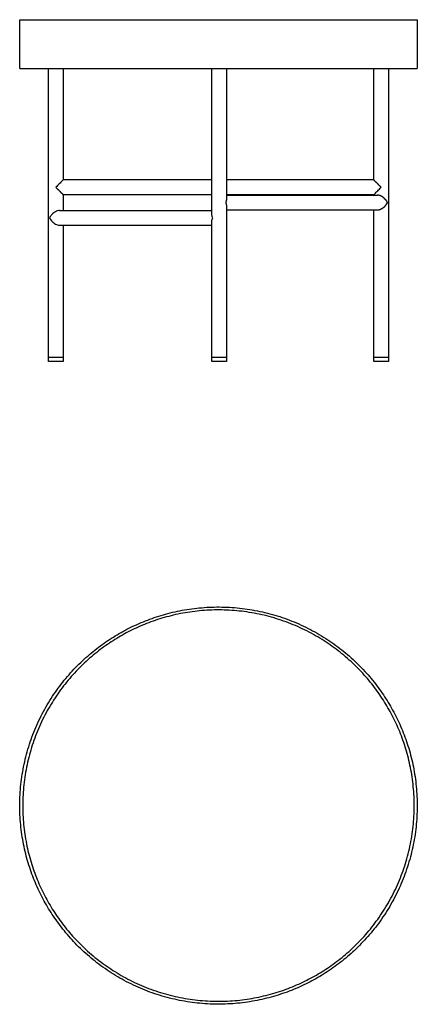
# Model space of a CAD drawing. Header units: millimetres. Extents: x 0 to 1063, y 0 to 1006.
# Tile 2 of 2: x 657 to 1063, y 0 to 1006. Entities that reach past the tile are written whole.
import ezdxf

# ---------------------------------------------------------------- set-up
doc = ezdxf.new("R2010")
doc.units = ezdxf.units.MM
doc.header["$MEASUREMENT"] = 0
doc.layers.add('Make2D$visible$lines', color=7, linetype='Continuous', true_color=0x000000)

msp = doc.modelspace()

# ---------------------------------------------------------------- linework, layer by layer
at = {"layer": 'Make2D$visible$lines'}
for points, degree in [([(656.9, 956.2), (656.9, 981.2), (656.9, 1006.2)], 2), ([(1062.9, 1006.2), (1062.9, 981.2), (1062.9, 956.2)], 2), ([(686.2, 660.9), (686.2, 808.6), (686.2, 956.2)], 2), ([(701.2, 956.2), (701.2, 899.3), (701.2, 842.4)], 2), ([(853.1, 807.5), (853.1, 881.9), (853.1, 956.2)], 2), ([(868.1, 956.2), (868.1, 889.7), (868.1, 823.1)], 2), ([(1018.6, 842.4), (1018.6, 899.3), (1018.6, 956.2)], 2), ([(1033.6, 956.2), (1033.6, 808.6), (1033.6, 660.9)], 2), ([(853.1, 842.4), (777.2, 842.4), (701.2, 842.4)], 2), ([(1018.6, 842.4), (943.4, 842.4), (868.1, 842.4)], 2), ([(1026.1, 834.9), (1022.4, 838.7), (1018.6, 842.4)], 2), ([(693.7, 834.9), (697.5, 831.2), (701.2, 827.4)], 2), ([(853.1, 827.4), (777.2, 827.4), (701.2, 827.4)], 2), ([(701.2, 827.4), (701.2, 819.3), (701.2, 811.2)], 2), ([(1018.6, 827.4), (943.4, 827.4), (868.1, 827.4)], 2), ([(868.1, 826.9), (945.2, 826.9), (1022.4, 826.9)], 2), ([(1018.6, 826.9), (1018.6, 827.2), (1018.6, 827.4)], 2), ([(868.1, 823.1), (868.1, 823), (868.1, 823), (868.1, 822.9)], 3), ([(868.1, 815.8), (868.1, 815.7), (868.1, 815.7), (868.1, 815.6)], 3), ([(868.1, 815.6), (868.1, 738.3), (868.1, 660.9)], 2), ([(1032.8, 819), (1032.8, 819.4), (1032.8, 819.7)], 2), ([(697.5, 811.2), (775.3, 811.2), (853.1, 811.2)], 2), ([(868.1, 811.9), (945.2, 811.9), (1022.4, 811.9)], 2), ([(1018.6, 660.9), (1018.6, 736.4), (1018.6, 811.9)], 2), ([(687.2, 803.7), (687.2, 803.8), (687.2, 803.8)], 2), ([(687.2, 803.6), (687.2, 803.7), (687.2, 803.7)], 2), ([(697.5, 796.2), (775.3, 796.2), (853.1, 796.2)], 2), ([(701.2, 796.2), (701.2, 728.6), (701.2, 660.9)], 2), ([(853.1, 660.9), (853.1, 730.4), (853.1, 799.9)], 2), ([(686.2, 656.9), (686.2, 658.9), (686.2, 660.9)], 2), ([(686.3, 660.9), (686.3, 660.9), (686.2, 660.9)], 2), ([(686.3, 660.9), (686.3, 660.9), (686.3, 660.9)], 2), ([(686.4, 660.9), (686.3, 660.9), (686.3, 660.9)], 2), ([(686.3, 660.9), (686.3, 660.9), (686.3, 660.9)], 2), ([(687.2, 660.9), (686.8, 660.9), (686.4, 660.9)], 2), ([(686.4, 660.9), (686.4, 660.9), (686.4, 660.9)], 2), ([(687.6, 660.9), (687.4, 660.9), (687.2, 660.9)], 2), ([(688.3, 660.9), (688, 660.9), (687.6, 660.9)], 2), ([(688.5, 660.9), (688.4, 660.9), (688.3, 660.9)], 2), ([(688.6, 660.9), (688.5, 660.9), (688.5, 660.9)], 2), ([(693.7, 660.9), (691.1, 660.9), (688.6, 660.9)], 2), ([(698.9, 660.9), (696.3, 660.9), (693.7, 660.9)], 2), ([(699.1, 660.9), (699, 660.9), (698.9, 660.9)], 2), ([(698.9, 660.9), (698.9, 660.9), (698.9, 660.9)], 2), ([(699.9, 660.9), (699.5, 660.9), (699.1, 660.9)], 2), ([(700.2, 660.9), (700, 660.9), (699.9, 660.9)], 2), ([(701.1, 660.9), (700.6, 660.9), (700.2, 660.9)], 2), ([(701.1, 660.9), (701.1, 660.9), (701.1, 660.9)], 2), ([(701.1, 660.9), (701.1, 660.9), (701.1, 660.9)], 2), ([(701.1, 660.9), (701.1, 660.9), (701.1, 660.9)], 2), ([(701.2, 660.9), (701.1, 660.9), (701.1, 660.9)], 2), ([(701.2, 660.9), (701.2, 658.9), (701.2, 656.9)], 2), ([(701.2, 660.9), (701.2, 660.9), (701.2, 660.9)], 2), ([(853.1, 656.9), (853.1, 658.9), (853.1, 660.9)], 2), ([(853.2, 660.9), (853.1, 660.9), (853.1, 660.9)], 2), ([(853.2, 660.9), (853.2, 660.9), (853.2, 660.9)], 2), ([(853.2, 660.9), (853.2, 660.9), (853.2, 660.9)], 2), ([(853.4, 660.9), (853.3, 660.9), (853.2, 660.9)], 2), ([(853.4, 660.9), (853.4, 660.9), (853.4, 660.9)], 2), ([(853.5, 660.9), (853.4, 660.9), (853.4, 660.9)], 2), ([(853.5, 660.9), (853.5, 660.9), (853.5, 660.9)], 2), ([(853.6, 660.9), (853.5, 660.9), (853.5, 660.9)], 2), ([(853.6, 660.9), (853.6, 660.9), (853.6, 660.9)], 2), ([(853.7, 660.9), (853.7, 660.9), (853.6, 660.9)], 2), ([(853.8, 660.9), (853.7, 660.9), (853.7, 660.9)], 2), ([(853.9, 660.9), (853.8, 660.9), (853.8, 660.9)], 2), ([(853.9, 660.9), (853.9, 660.9), (853.9, 660.9)], 2), ([(854, 660.9), (854, 660.9), (853.9, 660.9)], 2), ([(854.1, 660.9), (854.1, 660.9), (854, 660.9)], 2), ([(854.9, 660.9), (854.5, 660.9), (854.1, 660.9)], 2), ([(855, 660.9), (854.9, 660.9), (854.9, 660.9)], 2), ([(855.2, 660.9), (855.1, 660.9), (855, 660.9)], 2), ([(855.2, 660.9), (855.2, 660.9), (855.2, 660.9)], 2), ([(855.5, 660.9), (855.3, 660.9), (855.2, 660.9)], 2), ([(856, 660.9), (855.8, 660.9), (855.5, 660.9)], 2), ([(856.3, 660.9), (856.2, 660.9), (856, 660.9)], 2), ([(856.4, 660.9), (856.3, 660.9), (856.3, 660.9)], 2), ([(856.6, 660.9), (856.5, 660.9), (856.4, 660.9)], 2), ([(856.9, 660.9), (856.7, 660.9), (856.6, 660.9)], 2), ([(857, 660.9), (856.9, 660.9), (856.9, 660.9)], 2), ([(857.2, 660.9), (857.1, 660.9), (857, 660.9)], 2), ([(857.5, 660.9), (857.3, 660.9), (857.2, 660.9)], 2), ([(857.2, 660.9), (857.2, 660.9), (857.2, 660.9)], 2), ([(857.6, 660.9), (857.5, 660.9), (857.5, 660.9)], 2), ([(857.8, 660.9), (857.7, 660.9), (857.6, 660.9)], 2), ([(857.9, 660.9), (857.9, 660.9), (857.8, 660.9)], 2), ([(858.1, 660.9), (858, 660.9), (857.9, 660.9)], 2), ([(858.3, 660.9), (858.2, 660.9), (858.1, 660.9)], 2), ([(858.4, 660.9), (858.4, 660.9), (858.3, 660.9)], 2), ([(858.7, 660.9), (858.6, 660.9), (858.4, 660.9)], 2), ([(859.1, 660.9), (858.9, 660.9), (858.7, 660.9)], 2), ([(859.5, 660.9), (859.3, 660.9), (859.1, 660.9)], 2), ([(859.8, 660.9), (859.7, 660.9), (859.5, 660.9)], 2), ([(859.9, 660.9), (859.8, 660.9), (859.8, 660.9)], 2), ([(860.2, 660.9), (860, 660.9), (859.9, 660.9)], 2), ([(860.3, 660.9), (860.2, 660.9), (860.2, 660.9)], 2), ([(860.6, 660.9), (860.4, 660.9), (860.3, 660.9)], 2), ([(861, 660.9), (860.8, 660.9), (860.6, 660.9)], 2), ([(860.6, 660.9), (860.6, 660.9), (860.6, 660.9)], 2), ([(861.3, 660.9), (861.2, 660.9), (861, 660.9)], 2), ([(861, 660.9), (861, 660.9), (861, 660.9)], 2), ([(861.4, 660.9), (861.4, 660.9), (861.3, 660.9)], 2), ([(861.5, 660.9), (861.4, 660.9), (861.4, 660.9)], 2), ([(862.2, 660.9), (861.8, 660.9), (861.5, 660.9)], 2), ([(862.2, 660.9), (862.2, 660.9), (862.2, 660.9)], 2), ([(862.4, 660.9), (862.3, 660.9), (862.2, 660.9)], 2), ([(862.5, 660.9), (862.5, 660.9), (862.4, 660.9)], 2), ([(862.9, 660.9), (862.7, 660.9), (862.5, 660.9)], 2), ([(862.9, 660.9), (862.9, 660.9), (862.9, 660.9)], 2), ([(863.2, 660.9), (863.1, 660.9), (862.9, 660.9)], 2), ([(863.3, 660.9), (863.2, 660.9), (863.2, 660.9)], 2), ([(863.6, 660.9), (863.4, 660.9), (863.3, 660.9)], 2), ([(863.6, 660.9), (863.6, 660.9), (863.6, 660.9)], 2), ([(863.9, 660.9), (863.8, 660.9), (863.6, 660.9)], 2), ([(864, 660.9), (863.9, 660.9), (863.9, 660.9)], 2), ([(864.2, 660.9), (864.1, 660.9), (864, 660.9)], 2), ([(864.3, 660.9), (864.3, 660.9), (864.2, 660.9)], 2), ([(864.9, 660.9), (864.6, 660.9), (864.3, 660.9)], 2), ([(864.9, 660.9), (864.9, 660.9), (864.9, 660.9)], 2), ([(865, 660.9), (864.9, 660.9), (864.9, 660.9)], 2), ([(865.6, 660.9), (865.3, 660.9), (865, 660.9)], 2), ([(865.8, 660.9), (865.7, 660.9), (865.6, 660.9)], 2), ([(865.8, 660.9), (865.8, 660.9), (865.8, 660.9)], 2), ([(866.1, 660.9), (865.9, 660.9), (865.8, 660.9)], 2), ([(866.1, 660.9), (866.1, 660.9), (866.1, 660.9)], 2), ([(866.5, 660.9), (866.3, 660.9), (866.1, 660.9)], 2), ([(866.6, 660.9), (866.5, 660.9), (866.5, 660.9)], 2), ([(866.7, 660.9), (866.7, 660.9), (866.6, 660.9)], 2), ([(866.8, 660.9), (866.8, 660.9), (866.7, 660.9)], 2), ([(866.9, 660.9), (866.9, 660.9), (866.8, 660.9)], 2), ([(867.1, 660.9), (867, 660.9), (866.9, 660.9)], 2), ([(867.3, 660.9), (867.2, 660.9), (867.1, 660.9)], 2), ([(867.1, 660.9), (867.1, 660.9), (867.1, 660.9)], 2), ([(867.4, 660.9), (867.4, 660.9), (867.3, 660.9)], 2), ([(867.3, 660.9), (867.3, 660.9), (867.3, 660.9)], 2), ([(867.5, 660.9), (867.4, 660.9), (867.4, 660.9)], 2), ([(867.6, 660.9), (867.5, 660.9), (867.5, 660.9)], 2), ([(867.7, 660.9), (867.6, 660.9), (867.6, 660.9)], 2), ([(867.6, 660.9), (867.6, 660.9), (867.6, 660.9)], 2), ([(867.8, 660.9), (867.8, 660.9), (867.7, 660.9)], 2), ([(867.7, 660.9), (867.7, 660.9), (867.7, 660.9)], 2), ([(867.9, 660.9), (867.8, 660.9), (867.8, 660.9)], 2), ([(867.9, 660.9), (867.9, 660.9), (867.9, 660.9)], 2), ([(868, 660.9), (867.9, 660.9), (867.9, 660.9)], 2), ([(868, 660.9), (868, 660.9), (868, 660.9)], 2), ([(868.1, 660.9), (868.1, 660.9), (868, 660.9)], 2), ([(868.1, 660.9), (868.1, 658.9), (868.1, 656.9)], 2), ([(868.1, 660.9), (868.1, 660.9), (868.1, 660.9)], 2), ([(1018.6, 656.9), (1018.6, 658.9), (1018.6, 660.9)], 2), ([(1018.7, 660.9), (1018.7, 660.9), (1018.6, 660.9)], 2), ([(1018.7, 660.9), (1018.7, 660.9), (1018.7, 660.9)], 2), ([(1018.8, 660.9), (1018.7, 660.9), (1018.7, 660.9)], 2), ([(1018.7, 660.9), (1018.7, 660.9), (1018.7, 660.9)], 2), ([(1019.6, 660.9), (1019.2, 660.9), (1018.8, 660.9)], 2), ([(1018.8, 660.9), (1018.8, 660.9), (1018.8, 660.9)], 2), ([(1020, 660.9), (1019.8, 660.9), (1019.6, 660.9)], 2), ([(1020.7, 660.9), (1020.4, 660.9), (1020, 660.9)], 2), ([(1020.9, 660.9), (1020.8, 660.9), (1020.7, 660.9)], 2), ([(1021, 660.9), (1020.9, 660.9), (1020.9, 660.9)], 2), ([(1026.1, 660.9), (1023.5, 660.9), (1021, 660.9)], 2), ([(1031.3, 660.9), (1028.7, 660.9), (1026.1, 660.9)], 2), ([(1031.5, 660.9), (1031.4, 660.9), (1031.3, 660.9)], 2), ([(1031.3, 660.9), (1031.3, 660.9), (1031.3, 660.9)], 2), ([(1032.3, 660.9), (1031.9, 660.9), (1031.5, 660.9)], 2), ([(1032.6, 660.9), (1032.4, 660.9), (1032.3, 660.9)], 2), ([(1033.5, 660.9), (1033, 660.9), (1032.6, 660.9)], 2), ([(1033.5, 660.9), (1033.5, 660.9), (1033.5, 660.9)], 2), ([(1033.5, 660.9), (1033.5, 660.9), (1033.5, 660.9)], 2), ([(1033.5, 660.9), (1033.5, 660.9), (1033.5, 660.9)], 2), ([(1033.6, 660.9), (1033.5, 660.9), (1033.5, 660.9)], 2), ([(1033.6, 660.9), (1033.6, 658.9), (1033.6, 656.9)], 2), ([(1033.6, 660.9), (1033.6, 660.9), (1033.6, 660.9)], 2)]:
    msp.add_open_spline(points, degree=degree, dxfattribs=at)
for points, weights, degree, knots in [([(656.9, 1006.2), (656.7, 1006.2), (684.1, 1006.2), (785.6, 1006.2), (961.4, 1006.2), (1062.4, 1006.2), (1062.9, 1006.2)], [0.867854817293, 0.899317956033, 1, 0.707106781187, 1, 0.807788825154, 0.867854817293], 2, [520.326283, 520.326283, 520.326283, 628.318531, 628.318531, 942.477796, 942.477796, 1148.644814, 1148.644814, 1148.644814]), ([(656.9, 956.2), (656.7, 956.2), (684.1, 956.2), (785.6, 956.2), (961.4, 956.2), (1062.4, 956.2), (1062.9, 956.2)], [0.867854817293, 0.899317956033, 1, 0.707106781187, 1, 0.807788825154, 0.867854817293], 2, [520.326283, 520.326283, 520.326283, 628.318531, 628.318531, 942.477796, 942.477796, 1148.644814, 1148.644814, 1148.644814]), ([(1022.4, 811.9), (1023.7, 811.9), (1025.2, 812.3), (1027.8, 813.7), (1028.9, 814.6), (1029.9, 815.6), (1030, 815.7), (1030.3, 816), (1030.8, 816.6), (1031.4, 817.4), (1032, 818.2), (1032.3, 818.8), (1032.5, 819.1), (1032.5, 819.2), (1032.5, 819.3), (1032.6, 819.3), (1032.6, 819.4), (1032.6, 819.4), (1032.5, 819.5), (1032.5, 819.5), (1032.5, 819.6), (1032.3, 819.9), (1032, 820.5), (1031.2, 821.7), (1030.4, 822.6), (1029.9, 823.1), (1028.9, 824.1), (1027.8, 825), (1025.2, 826.4), (1023.7, 826.9), (1022.4, 826.9)], [1, 1, 1, 1, 1, 1, 1, 1, 1, 1, 1, 1, 1, 1, 0.989058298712, 0.989058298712, 1, 0.989183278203, 0.989183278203, 1, 1, 1, 1, 1, 1, 1, 1, 1, 1, 1, 1], 3, [14.859232, 14.859232, 14.859232, 14.859232, 19.421433, 19.421433, 23.867428, 23.867428, 23.867428, 24.46356, 25.050348, 26.248373, 27.42739, 27.974644, 28.363991, 28.363991, 28.363991, 28.528022, 28.528022, 28.528022, 28.692044, 28.692044, 28.692044, 29.081391, 29.628644, 30.807661, 33.188607, 33.188607, 33.188607, 37.634602, 37.634602, 42.196803, 42.196803, 42.196803, 42.196803]), ([(1032.8, 819.7), (1032.8, 819.6), (1032.8, 819.6), (1032.7, 819.5), (1032.7, 819.5), (1032.7, 819.4), (1032.7, 819.4), (1032.7, 819.3), (1032.7, 819.3), (1032.7, 819.2), (1032.8, 819.2), (1032.8, 819.1), (1032.8, 819)], [1, 1, 1, 1, 0.99090018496, 0.99090018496, 1, 0.990938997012, 0.990938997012, 1, 1, 1, 1], 3, [0, 0, 0, 0, 0.2102745, 0.2102745, 0.2102745, 0.3735217, 0.3735217, 0.3735217, 0.5367658, 0.5367658, 0.5367658, 0.7470403, 0.7470403, 0.7470403, 0.7470403]), ([(701.2, 656.9), (701.4, 656.9), (697.5, 656.9), (691, 656.9), (687.2, 656.9), (686.3, 656.9), (686.2, 656.9)], [0.874147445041, 0.798635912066, 1, 0.707106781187, 1, 0.908470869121, 0.874147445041], 2, [3.681554, 3.681554, 3.681554, 11.780972, 11.780972, 23.561945, 23.561945, 27.243499, 27.243499, 27.243499]), ([(868.1, 656.9), (868.3, 656.9), (864.4, 656.9), (857.9, 656.9), (854.1, 656.9), (853.2, 656.9), (853.1, 656.9)], [0.874147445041, 0.798635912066, 1, 0.707106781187, 1, 0.908470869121, 0.874147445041], 2, [3.681554, 3.681554, 3.681554, 11.780972, 11.780972, 23.561945, 23.561945, 27.243499, 27.243499, 27.243499]), ([(1033.6, 656.9), (1033.6, 656.9), (1032.6, 656.9), (1028.9, 656.9), (1022.4, 656.9), (1018.6, 656.9), (1018.6, 656.9)], [0.867854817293, 0.899317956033, 1, 0.707106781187, 1, 0.807788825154, 0.867854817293], 2, [19.512236, 19.512236, 19.512236, 23.561945, 23.561945, 35.342917, 35.342917, 43.074181, 43.074181, 43.074181]), ([(1035.7, 304.5), (934.2, 480.3), (758.4, 378.8), (582.6, 277.3), (684.1, 101.5), (785.6, -74.3), (961.4, 27.2), (1137.2, 128.7), (1035.7, 304.5)], [1, 0.707106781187, 1, 0.707106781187, 1, 0.707106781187, 1, 0.707106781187, 1], 2, [0, 0, 0, 318.871654, 318.871654, 637.743309, 637.743309, 956.614963, 956.614963, 1275.486617, 1275.486617, 1275.486617]), ([(1033.1, 303), (1133.1, 129.8), (959.9, 29.8), (786.7, -70.2), (686.7, 103), (586.7, 276.2), (759.9, 376.2), (933.1, 476.2), (1033.1, 303)], [1, 0.707106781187, 1, 0.707106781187, 1, 0.707106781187, 1, 0.707106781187, 1], 2, [0, 0, 0, 314.159265, 314.159265, 628.318531, 628.318531, 942.477796, 942.477796, 1256.637061, 1256.637061, 1256.637061])]:
    msp.add_rational_spline(points, weights, degree=degree, knots=knots, dxfattribs=at)
for points, knots in [([(701.2, 842.4), (701.2, 842.4), (700.8, 842.1), (700.2, 841.4), (699.8, 841.1), (699.4, 840.6), (698.4, 839.6), (697.8, 839), (696.1, 837.4), (694.9, 836.1), (693.7, 834.9)], [14.216725, 14.216725, 14.216725, 14.216725, 18.472533, 18.472533, 18.472533, 21.103672, 21.103672, 23.73301, 23.73301, 28.953842, 28.953842, 28.953842, 28.953842]), ([(1018.6, 827.4), (1018.6, 827.4), (1019, 827.8), (1019.6, 828.4), (1020, 828.8), (1020.5, 829.3), (1021.5, 830.3), (1022, 830.8), (1023.7, 832.5), (1024.9, 833.7), (1026.1, 834.9)], [14.216726, 14.216726, 14.216726, 14.216726, 18.472533, 18.472533, 18.472533, 21.103673, 21.103673, 23.73301, 23.73301, 28.953842, 28.953842, 28.953842, 28.953842]), ([(868.1, 822.9), (868.1, 822.8), (868.1, 822.6), (868, 822.1), (867.9, 821.5), (867.7, 820.9), (867.6, 820.3), (867.4, 820), (867.3, 819.6), (867.3, 819.5), (867.3, 819.4), (867.3, 819.3), (867.3, 819.2), (867.3, 819.1), (867.4, 818.8), (867.6, 818.4), (867.7, 817.9), (868, 817), (868.1, 816.3), (868.1, 815.8)], [0, 0, 0, 0, 0.3307, 0.66757, 1.448412, 2.263432, 2.591106, 3.213799, 3.406062, 3.683788, 3.683788, 3.683788, 3.809444, 3.955301, 4.140626, 4.776465, 5.104138, 5.919159, 7.367571, 7.367571, 7.367571, 7.367571]), ([(697.5, 811.2), (696.1, 811.2), (694.7, 810.7), (692.1, 809.3), (690.9, 808.4), (690, 807.5), (689.9, 807.3), (689.6, 807.1), (689.1, 806.5), (688.6, 805.9), (688, 805.1), (687.6, 804.5), (687.4, 804.1), (687.3, 803.8), (687.2, 803.8), (687.2, 803.8)], [43.187132, 43.187132, 43.187132, 43.187132, 47.766276, 47.766276, 52.228371, 52.228371, 52.228371, 52.722267, 53.330736, 54.398049, 55.371743, 55.984158, 56.720274, 56.792942, 56.827917, 56.827917, 56.827917, 56.827917]), ([(854.1, 803.7), (854.1, 803.7), (853.9, 804.1), (853.6, 804.8), (853.2, 806), (853.1, 806.9), (853.1, 807.5)], [0, 0, 0, 0, 0.081361, 1.210644, 2.140188, 3.923798, 3.923798, 3.923798, 3.923798]), ([(687.2, 803.6), (687.2, 803.6), (687.3, 803.6), (687.4, 803.4), (687.6, 802.9), (688, 802.3), (688.8, 801.3), (689.5, 800.5), (690, 800), (690.9, 799), (692.1, 798.1), (694.7, 796.7), (696.1, 796.2), (697.5, 796.2)], [0, 0, 0, 0, 0.034974, 0.107642, 0.843758, 1.456173, 2.429868, 4.599546, 4.599546, 4.599546, 9.061641, 9.061641, 13.640784, 13.640784, 13.640784, 13.640784]), ([(853.1, 799.9), (853.1, 800.1), (853.1, 800.4), (853.2, 801), (853.3, 801.7), (853.6, 802.7), (853.9, 803.3), (854.1, 803.7), (854.1, 803.7)], [0, 0, 0, 0, 0.43345, 0.877375, 1.796173, 2.725717, 3.855, 3.936375, 3.936375, 3.936375, 3.936375])]:
    msp.add_open_spline(points, degree=3, knots=knots, dxfattribs=at)
msp.add_rational_spline([(861.6, 3), (862.2, 3), (862.8, 3)], [0.86932071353, 0.869662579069, 0.870011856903], degree=2, dxfattribs=at)

doc.saveas('drawing.dxf')
